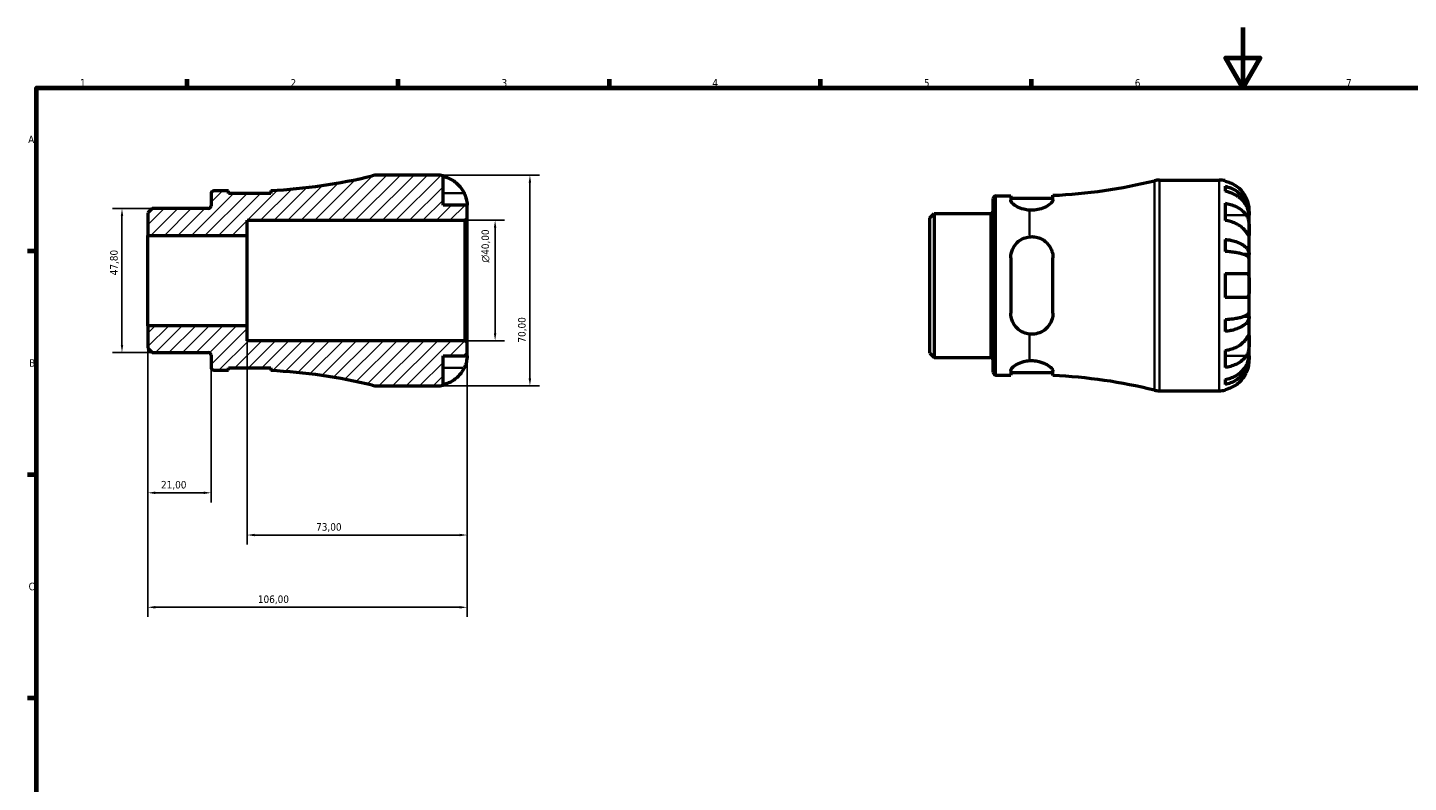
# Model space of a CAD drawing. Header units: millimetres. Extents: x 0 to 902, y 0 to 594.
# Tile 3 of 5: x 17 to 475, y 343 to 594. Entities that reach past the tile are written whole.
import ezdxf

# ---------------------------------------------------------------- set-up
doc = ezdxf.new("R2010")
doc.units = ezdxf.units.MM
for name, color, linetype, lineweight in [('Border (ISO)', 7, 'Continuous', 70), ('Dimension (ISO)', 7, 'Continuous', 25), ('Hatch (ISO)', 7, 'Continuous', 18), ('Visible (ISO)', 7, 'Continuous', 50), ('Visible Narrow (ISO)', 7, 'Continuous', 35)]:
    doc.layers.add(name, color=color, linetype=linetype, lineweight=lineweight)
doc.styles.add('Note Text (ISO)', font='tahoma.ttf')
doc.dimstyles.new('Default (ISO)', dxfattribs={"dimtxt": 2.5, "dimasz": 2.5, "dimexe": 3.175, "dimexo": 0, "dimgap": 0.762, "dimtad": 1, "dimrnd": 1e-08, "dimzin": 0, "dimtxsty": 'Note Text (ISO)', "dimcen": 0.09, "dimdle": 10, "dimclrd": 256, "dimclre": 256, "dimclrt": 232, "dimazin": 0, "dimtfac": 1.40208, "dimtmove": 0, "dimatfit": 3, "dimfxl": 1, "dimtolj": 1, "dimtzin": 0, "dimlwd": -1, "dimlwe": -1, "dimarcsym": 0})

# ---------------------------------------------------------------- blocks, each defined once
blk = doc.blocks.new('Borders Default Border')
at = {"layer": 'Border (ISO)'}
for p, q in [((70.08, 574), (70.08, 576.9)), ((140.17, 574), (140.17, 576.9)), ((210.25, 574), (210.25, 576.9)), ((280.33, 574), (280.33, 576.9)), ((350.42, 574), (350.42, 576.9)), ((20, 519.75), (17.1, 519.75)), ((20, 445.5), (17.1, 445.5)), ((20, 371.25), (17.1, 371.25))]:
    blk.add_line(p, q, dxfattribs=at)
at = {"layer": 'Border (ISO)', "flags": 128}
for points in [[(420.5, 594), (420.5, 574), (414.73, 584), (426.27, 584), (420.5, 574)], [(20, 20), (20, 574), (821, 574), (821, 20), (20, 20)]]:
    blk.add_lwpolyline(points, dxfattribs=at)
at = {"layer": 'Border (ISO)', "color": 232, "true_color": 0xca0064, "char_height": 2.5, "attachment_point": 7, "style": 'Note Text (ISO)'}
for s, insert in [('1', (34.48, 574.4)), ('2', (104.37, 574.4)), ('3', (174.43, 574.35)), ('4', (244.42, 574.4)), ('5', (314.64, 574.35)), ('6', (384.66, 574.35)), ('7', (454.77, 574.4)), ('A', (17.29, 555.62)), ('B', (17.59, 481.37)), ('C', (17.43, 407.08))]:
    blk.add_mtext(s, dxfattribs=dict(at, insert=insert))
blk = doc.blocks.new('*D7')
at = {"layer": 'Defpoints', "color": 0, "transparency": 16777216}
for p in [(48.43, 533.9), (58.43, 533.9), (58.43, 486.1)]:
    blk.add_point(p, dxfattribs=at)
at = {"layer": 'Dimension (ISO)', "transparency": 16777216}
for p, q in [((58.43, 533.9), (45.26, 533.9)), ((48.43, 488.6), (48.43, 531.4)), ((58.43, 486.1), (45.26, 486.1))]:
    blk.add_line(p, q, dxfattribs=at)
for points in [[(48.02, 531.4), (48.85, 531.4), (48.43, 533.9)], [(48.02, 488.6), (48.85, 488.6), (48.43, 486.1)]]:
    blk.add_solid(points, dxfattribs=at)
at = {"layer": 'Dimension (ISO)', "color": 232, "true_color": 0xca0064, "transparency": 16777216, "insert": (44.49, 511.73), "char_height": 2.5, "attachment_point": 1, "rotation": 90, "style": 'Note Text (ISO)'}
blk.add_mtext('\\A1;47,80', dxfattribs=at)
blk = doc.blocks.new('*D8')
at = {"layer": 'Defpoints', "color": 0, "transparency": 16777216}
for p in [(90, 495), (163, 489.3), (90, 425.47)]:
    blk.add_point(p, dxfattribs=at)
at = {"layer": 'Dimension (ISO)', "transparency": 16777216}
for p, q in [((90, 495), (90, 422.29)), ((163, 489.3), (163, 422.29)), ((160.5, 425.47), (92.5, 425.47))]:
    blk.add_line(p, q, dxfattribs=at)
for points in [[(92.5, 425.89), (92.5, 425.05), (90, 425.47)], [(160.5, 425.89), (160.5, 425.05), (163, 425.47)]]:
    blk.add_solid(points, dxfattribs=at)
at = {"layer": 'Dimension (ISO)', "color": 232, "true_color": 0xca0064, "transparency": 16777216, "insert": (112.88, 429.41), "char_height": 2.5, "attachment_point": 1, "style": 'Note Text (ISO)'}
blk.add_mtext('\\A1;73,00', dxfattribs=at)
blk = doc.blocks.new('*D9')
at = {"layer": 'Defpoints', "color": 0, "transparency": 16777216}
for p in [(162.3, 530), (172.3, 530), (162.3, 490)]:
    blk.add_point(p, dxfattribs=at)
at = {"layer": 'Dimension (ISO)', "transparency": 16777216}
for p, q in [((162.3, 530), (175.47, 530)), ((172.3, 492.5), (172.3, 527.5)), ((162.3, 490), (175.47, 490))]:
    blk.add_line(p, q, dxfattribs=at)
for points in [[(171.88, 527.5), (172.72, 527.5), (172.3, 530)], [(171.88, 492.5), (172.72, 492.5), (172.3, 490)]]:
    blk.add_solid(points, dxfattribs=at)
at = {"layer": 'Dimension (ISO)', "color": 232, "true_color": 0xca0064, "transparency": 16777216, "insert": (167.78, 515.94), "char_height": 2.5, "attachment_point": 1, "rotation": 90, "style": 'Note Text (ISO)'}
blk.add_mtext('\\A1;\\fAIGDT|b0|i0;\\H2.5000;\\ln\\fTahoma|b0|i0;\\H2.5000;40,00', dxfattribs=at)
blk = doc.blocks.new('*D10')
at = {"layer": 'Defpoints', "color": 0, "transparency": 16777216}
for p in [(153, 545), (153, 475), (183.85, 475)]:
    blk.add_point(p, dxfattribs=at)
at = {"layer": 'Dimension (ISO)', "transparency": 16777216}
for p, q in [((153, 545), (187.02, 545)), ((183.85, 542.5), (183.85, 477.5)), ((153, 475), (187.02, 475))]:
    blk.add_line(p, q, dxfattribs=at)
for points in [[(183.43, 542.5), (184.26, 542.5), (183.85, 545)], [(183.43, 477.5), (184.26, 477.5), (183.85, 475)]]:
    blk.add_solid(points, dxfattribs=at)
at = {"layer": 'Dimension (ISO)', "color": 232, "true_color": 0xca0064, "transparency": 16777216, "insert": (179.91, 489.38), "char_height": 2.5, "attachment_point": 1, "rotation": 90, "style": 'Note Text (ISO)'}
blk.add_mtext('\\A1;70,00', dxfattribs=at)
blk = doc.blocks.new('*D12')
at = {"layer": 'Defpoints', "color": 0, "transparency": 16777216}
for p in [(57, 495), (78, 481.17), (57, 439.49)]:
    blk.add_point(p, dxfattribs=at)
at = {"layer": 'Dimension (ISO)', "transparency": 16777216}
for p, q in [((57, 495), (57, 436.32)), ((78, 481.17), (78, 436.32)), ((75.5, 439.49), (59.5, 439.49))]:
    blk.add_line(p, q, dxfattribs=at)
for points in [[(59.5, 439.91), (59.5, 439.08), (57, 439.49)], [(75.5, 439.91), (75.5, 439.08), (78, 439.49)]]:
    blk.add_solid(points, dxfattribs=at)
at = {"layer": 'Dimension (ISO)', "color": 232, "true_color": 0xca0064, "transparency": 16777216, "insert": (61.39, 443.43), "char_height": 2.5, "attachment_point": 1, "style": 'Note Text (ISO)'}
blk.add_mtext('\\A1;21,00', dxfattribs=at)
blk = doc.blocks.new('*D13')
at = {"layer": 'Defpoints', "color": 0, "transparency": 16777216}
for p in [(57, 495), (163, 489.3), (57, 401.47)]:
    blk.add_point(p, dxfattribs=at)
at = {"layer": 'Dimension (ISO)', "transparency": 16777216}
for p, q in [((57, 495), (57, 398.3)), ((163, 489.3), (163, 398.3)), ((160.5, 401.47), (59.5, 401.47))]:
    blk.add_line(p, q, dxfattribs=at)
for points in [[(59.5, 401.89), (59.5, 401.05), (57, 401.47)], [(160.5, 401.89), (160.5, 401.05), (163, 401.47)]]:
    blk.add_solid(points, dxfattribs=at)
at = {"layer": 'Dimension (ISO)', "color": 232, "true_color": 0xca0064, "transparency": 16777216, "insert": (93.54, 405.4), "char_height": 2.5, "attachment_point": 1, "style": 'Note Text (ISO)'}
blk.add_mtext('\\A1;106,00', dxfattribs=at)

msp = doc.modelspace()

# ---------------------------------------------------------------- hatches: boundary and pattern name
at = {"layer": 'Hatch (ISO)'}
h = msp.add_hatch(dxfattribs=at)
h.set_pattern_fill('ANSI31', color=256, scale=25.4, style=0)
h.set_pattern_definition([(45, (0, 0), (-2.245064, 2.245064), [])])
edge = h.paths.add_edge_path()
edge.add_line((56.999, 487.533), (58.433, 486.099))
edge.add_line((58.433, 486.099), (77.074, 486.099))
edge.add_ellipse((77.074, 485.173), major_axis=(0, 0.925), ratio=1, start_angle=270, end_angle=360, ccw=False)
edge.add_line((77.999, 485.173), (77.999, 481.175))
edge.add_ellipse((78.924, 481.175), major_axis=(-0.925, 0), ratio=1, start_angle=0, end_angle=90)
edge.add_line((78.924, 480.25), (83.824, 480.25))
edge.add_line((83.824, 480.25), (83.824, 481.05))
edge.add_line((83.824, 481.05), (97.824, 481.05))
edge.add_line((97.824, 481.05), (97.824, 480.073))
edge.add_ellipse((89.999, 306.894), major_axis=(7.825, 173.179), ratio=1, start_angle=348.72878, end_angle=360, ccw=False)
edge.add_ellipse((133.198, 482), major_axis=(-1.677, -6.796), ratio=1, start_angle=0, end_angle=13.85834)
edge.add_line((133.198, 475), (152.999, 475))
edge.add_ellipse((152.999, 485), major_axis=(0, -10), ratio=1, start_angle=0, end_angle=11.53696)
edge.add_line((154.999, 475.202), (154.999, 485))
edge.add_line((154.999, 485), (162.999, 485))
edge.add_line((162.999, 485), (162.999, 489.3))
edge.add_line((162.999, 489.3), (162.299, 490))
edge.add_line((162.299, 490), (89.999, 490))
edge.add_line((89.999, 490), (89.999, 495))
edge.add_line((89.999, 495), (56.999, 495))
edge.add_line((56.999, 495), (56.999, 487.533))
edge = h.paths.add_edge_path()
edge.add_line((58.433, 533.901), (56.999, 532.467))
edge.add_line((56.999, 532.467), (56.999, 525))
edge.add_line((56.999, 525), (89.999, 525))
edge.add_line((89.999, 525), (89.999, 530))
edge.add_line((89.999, 530), (162.299, 530))
edge.add_line((162.299, 530), (162.999, 530.7))
edge.add_line((162.999, 530.7), (162.999, 535))
edge.add_line((162.999, 535), (154.999, 535))
edge.add_line((154.999, 535), (154.999, 544.798))
edge.add_ellipse((152.999, 535), major_axis=(2, 9.798), ratio=1, start_angle=0, end_angle=11.53696)
edge.add_line((152.999, 545), (133.198, 545))
edge.add_ellipse((133.198, 538), major_axis=(0, 7), ratio=1, start_angle=0, end_angle=13.85834)
edge.add_ellipse((89.999, 713.106), major_axis=(41.523, -168.31), ratio=1, start_angle=348.72878, end_angle=360, ccw=False)
edge.add_line((97.824, 539.927), (97.824, 538.95))
edge.add_line((97.824, 538.95), (83.824, 538.95))
edge.add_line((83.824, 538.95), (83.824, 539.75))
edge.add_line((83.824, 539.75), (78.924, 539.75))
edge.add_ellipse((78.924, 538.825), major_axis=(0, 0.925), ratio=1, start_angle=0, end_angle=90)
edge.add_line((77.999, 538.825), (77.999, 534.827))
edge.add_ellipse((77.074, 534.827), major_axis=(0.925, 0), ratio=1, start_angle=270, end_angle=360, ccw=False)
edge.add_line((77.074, 533.901), (58.433, 533.901))

# ---------------------------------------------------------------- linework, layer by layer
at = {"layer": 'Visible (ISO)'}
for p, q in [((152.999, 545), (133.198, 545)), ((154.999, 535), (154.999, 544.798)), ((392.853, 543.366), (412.654, 543.366)), ((414.654, 543.164), (414.654, 542.933)), ((414.654, 541.283), (414.654, 539.622)), ((77.999, 538.825), (77.999, 534.827)), ((83.824, 539.75), (78.924, 539.75)), ((83.824, 538.95), (83.824, 539.75)), ((97.824, 538.95), (83.824, 538.95)), ((97.824, 539.927), (97.824, 538.95)), ((337.654, 479.541), (337.654, 537.191)), ((338.579, 538.116), (343.479, 538.116)), ((343.479, 538.116), (343.479, 536.658)), ((343.479, 537.316), (357.479, 537.316)), ((357.479, 536.843), (357.479, 538.293)), ((58.433, 533.901), (56.999, 532.467)), ((56.999, 532.467), (56.999, 525)), ((77.074, 533.901), (58.433, 533.901)), ((162.999, 535), (154.999, 535)), ((162.999, 530.7), (162.999, 535)), ((316.654, 530.833), (318.088, 532.267)), ((318.088, 532.267), (336.729, 532.267)), ((318.088, 532.267), (318.088, 484.464)), ((414.654, 535.637), (414.654, 529.98)), ((422.654, 531.757), (422.629, 531.757)), ((422.654, 531.757), (422.654, 533.366)), ((422.654, 531.145), (422.654, 531.757)), ((89.999, 525), (89.999, 530)), ((89.999, 530), (162.299, 530)), ((162.299, 530), (162.999, 530.7)), ((162.299, 530), (162.299, 490)), ((162.999, 489.3), (162.999, 530.7)), ((316.654, 485.898), (316.654, 530.833)), ((422.654, 526.043), (422.654, 531.145)), ((56.999, 525), (89.999, 525)), ((56.999, 495), (56.999, 525)), ((89.999, 495), (89.999, 525)), ((414.654, 523.661), (414.654, 519.652)), ((422.654, 518.667), (422.654, 526.043)), ((422.654, 518.667), (420.745, 518.667)), ((422.654, 517.189), (422.654, 518.667)), ((343.479, 517.566), (343.479, 499.166)), ((357.479, 499.166), (357.479, 517.566)), ((422.654, 508.366), (422.654, 517.189)), ((414.654, 512.366), (414.654, 504.366)), ((422.654, 499.543), (422.654, 508.366)), ((414.654, 497.079), (414.654, 493.071)), ((422.654, 498.065), (420.745, 498.065)), ((422.654, 498.065), (422.654, 499.543)), ((422.654, 490.688), (422.654, 498.065)), ((89.999, 495), (56.999, 495)), ((56.999, 495), (56.999, 487.533)), ((89.999, 490), (89.999, 495)), ((422.654, 485.587), (422.654, 490.688)), ((56.999, 487.533), (58.433, 486.099)), ((58.433, 486.099), (77.074, 486.099)), ((162.299, 490), (89.999, 490)), ((162.999, 489.3), (162.299, 490)), ((162.999, 485), (162.999, 489.3)), ((316.654, 485.898), (318.088, 484.464)), ((414.654, 486.751), (414.654, 481.095)), ((77.999, 485.173), (77.999, 481.175)), ((154.999, 475.202), (154.999, 485)), ((154.999, 485), (162.999, 485)), ((318.088, 484.464), (336.729, 484.464)), ((422.654, 484.975), (422.629, 484.975)), ((422.654, 484.975), (422.654, 485.587)), ((422.654, 483.366), (422.654, 484.975)), ((78.924, 480.25), (83.824, 480.25)), ((83.824, 480.25), (83.824, 481.05)), ((83.824, 481.05), (97.824, 481.05)), ((97.824, 481.05), (97.824, 480.073)), ((338.579, 478.616), (343.479, 478.616)), ((343.479, 480.074), (343.479, 478.616)), ((343.479, 479.416), (357.479, 479.416)), ((357.479, 478.439), (357.479, 479.888)), ((414.654, 477.109), (414.654, 475.449)), ((133.198, 475), (152.999, 475)), ((392.853, 473.366), (412.654, 473.366)), ((414.654, 473.799), (414.654, 473.568))]:
    msp.add_line(p, q, dxfattribs=at)
for centre, radius, start, end in [((89.999, 713.106), 173.356, 272.58711, 283.85834), ((133.198, 538), 7, 90, 103.85834), ((152.999, 535), 10, 78.46304, 90), ((349.654, 711.472), 173.356, 272.58711, 283.85834), ((392.853, 536.366), 7, 90, 103.85834), ((412.654, 533.366), 10, 78.46304, 90), ((78.924, 538.825), 0.925, 90, 180), ((338.579, 537.191), 0.925, 90, 180), ((77.074, 534.827), 0.925, 270, 0), ((336.729, 533.192), 0.925, 270, 0), ((77.074, 485.173), 0.925, 0, 90), ((336.729, 483.539), 0.925, 0, 90), ((78.924, 481.175), 0.925, 180, 270), ((89.999, 306.894), 173.356, 76.14166, 87.41289), ((338.579, 479.541), 0.925, 180, 270), ((349.654, 305.26), 173.356, 76.14166, 87.41289), ((133.198, 482), 7, 256.14166, 270), ((152.999, 485), 10, 270, 281.53696), ((392.853, 480.366), 7, 256.14166, 270), ((412.654, 483.366), 10, 270, 281.53696)]:
    msp.add_arc(centre, radius, start, end, dxfattribs=at)
for points, knots in [([(154.999, 544.567), (155.638, 544.436), (156.262, 544.239), (157.385, 543.772), (157.984, 543.456), (159.102, 542.706), (159.621, 542.271), (160.495, 541.394), (160.93, 540.87), (161.586, 539.883), (161.834, 539.438), (162.039, 539)], [0.18972425, 0.18972425, 0.18972425, 0.18972425, 0.36926522, 0.36926522, 0.55452014, 0.55452014, 0.73977506, 0.73977506, 0.92607912, 0.92607912, 1.06568045, 1.06568045, 1.06568045, 1.06568045]), ([(421.694, 537.366), (421.489, 537.804), (421.241, 538.249), (420.585, 539.235), (420.15, 539.759), (419.276, 540.637), (418.757, 541.072), (417.639, 541.822), (417.04, 542.138), (415.917, 542.604), (415.293, 542.802), (414.654, 542.933)], [4.90264375, 4.90264375, 4.90264375, 4.90264375, 5.04224508, 5.04224508, 5.22854914, 5.22854914, 5.41380406, 5.41380406, 5.59905898, 5.59905898, 5.77859995, 5.77859995, 5.77859995, 5.77859995]), ([(414.654, 541.283), (415.295, 541.155), (415.921, 540.964), (417.046, 540.513), (417.645, 540.208), (418.764, 539.483), (419.283, 539.063), (420.156, 538.215), (420.59, 537.711), (421.339, 536.623), (421.653, 536.041), (422.127, 534.932), (422.329, 534.302), (422.593, 533.015), (422.654, 532.359), (422.654, 531.757)], [0.1897184, 0.1897184, 0.1897184, 0.1897184, 0.3698032, 0.3698032, 0.5549844, 0.5549844, 0.7401655, 0.7401655, 0.9258164, 0.9258164, 1.1114673, 1.1114673, 1.2978252, 1.2978252, 1.484183, 1.484183, 1.484183, 1.484183]), ([(162.039, 539), (162.108, 538.853), (162.173, 538.706), (162.334, 538.32), (162.423, 538.083), (162.589, 537.592), (162.663, 537.341), (162.815, 536.743), (162.876, 536.414), (162.967, 535.779), (162.985, 535.501), (163.001, 535.105), (162.999, 535), (162.999, 535)], [-0.64008532, -0.64008532, -0.64008532, -0.64008532, -0.59222185, -0.59222185, -0.51595037, -0.51595037, -0.43235608, -0.43235608, -0.30863031, -0.30863031, -0.15844955, -0.15844955, 0, 0, 0, 0]), ([(349.654, 533.35), (349.029, 533.398), (348.403, 533.502), (346.976, 533.866), (346.218, 534.173), (344.972, 534.827), (344.415, 535.227), (343.668, 535.994), (343.479, 536.36), (343.479, 536.658)], [0.0816161, 0.0816161, 0.0816161, 0.0816161, 0.2659237, 0.2659237, 0.5318473, 0.5318473, 0.8207988, 0.8207988, 1.1097502, 1.1097502, 1.1097502, 1.1097502]), ([(357.479, 536.843), (357.479, 536.834), (357.479, 536.826), (357.471, 536.614), (357.381, 536.387), (356.99, 535.814), (356.623, 535.455), (355.596, 534.709), (354.903, 534.322), (353.429, 533.752), (352.693, 533.547), (351.167, 533.32), (350.409, 533.292), (349.654, 533.35)], [-1.2447743, -1.2447743, -1.2447743, -1.2447743, -1.2361828, -1.2361828, -1.0407462, -1.0407462, -0.7723354, -0.7723354, -0.4726208, -0.4726208, -0.2286946, -0.2286946, -0.0000316, -0.0000316, -0.0000316, -0.0000316]), ([(422.654, 531.145), (422.654, 531.68), (422.593, 532.265), (422.329, 533.41), (422.127, 533.97), (421.653, 534.958), (421.339, 535.476), (420.59, 536.443), (420.156, 536.893), (419.283, 537.646), (418.764, 538.021), (417.645, 538.666), (417.046, 538.937), (415.921, 539.339), (415.295, 539.509), (414.654, 539.622)], [4.4593823, 4.4593823, 4.4593823, 4.4593823, 4.6457401, 4.6457401, 4.832098, 4.832098, 5.0177489, 5.0177489, 5.2033998, 5.2033998, 5.388581, 5.388581, 5.5737621, 5.5737621, 5.753847, 5.753847, 5.753847, 5.753847]), ([(422.654, 533.366), (422.654, 533.366), (422.654, 533.409), (422.651, 533.586), (422.647, 533.728), (422.615, 534.176), (422.578, 534.52), (422.448, 535.196), (422.379, 535.488), (422.222, 536.027), (422.144, 536.265), (421.964, 536.751), (421.862, 536.999), (421.732, 537.284), (421.713, 537.325), (421.694, 537.366)], [-2.77804136, -2.77804136, -2.77804136, -2.77804136, -2.67672151, -2.67672151, -2.56558131, -2.56558131, -2.40960112, -2.40960112, -2.30519389, -2.30519389, -2.22617552, -2.22617552, -2.14450488, -2.14450488, -2.1308178, -2.1308178, -2.1308178, -2.1308178]), ([(414.654, 535.637), (415.293, 535.544), (415.917, 535.405), (417.04, 535.075), (417.639, 534.852), (418.757, 534.321), (419.276, 534.013), (420.15, 533.393), (420.585, 533.022), (421.241, 532.325), (421.489, 532.01), (421.694, 531.7)], [0.18972425, 0.18972425, 0.18972425, 0.18972425, 0.36926522, 0.36926522, 0.55452014, 0.55452014, 0.73977506, 0.73977506, 0.92607912, 0.92607912, 1.06568045, 1.06568045, 1.06568045, 1.06568045]), ([(421.694, 526.043), (421.489, 526.353), (421.241, 526.668), (420.585, 527.365), (420.15, 527.736), (419.276, 528.357), (418.757, 528.664), (417.639, 529.195), (417.04, 529.418), (415.917, 529.748), (415.293, 529.887), (414.654, 529.98)], [4.90264375, 4.90264375, 4.90264375, 4.90264375, 5.04224508, 5.04224508, 5.22854914, 5.22854914, 5.41380406, 5.41380406, 5.59905898, 5.59905898, 5.77859995, 5.77859995, 5.77859995, 5.77859995]), ([(421.694, 531.7), (421.752, 531.612), (421.809, 531.52), (421.97, 531.226), (422.067, 531.011), (422.243, 530.536), (422.319, 530.277), (422.471, 529.622), (422.531, 529.221), (422.621, 528.313), (422.64, 527.816), (422.656, 526.862), (422.654, 526.418), (422.654, 526.043)], [-0.64434498, -0.64434498, -0.64434498, -0.64434498, -0.60308586, -0.60308586, -0.52007987, -0.52007987, -0.43273909, -0.43273909, -0.31000661, -0.31000661, -0.15868997, -0.15868997, 0, 0, 0, 0]), ([(343.479, 517.566), (343.479, 518.482), (343.668, 519.441), (344.415, 521.19), (344.972, 521.98), (346.218, 523.181), (346.976, 523.694), (348.403, 524.281), (349.029, 524.443), (349.654, 524.517)], [1.068423, 1.068423, 1.068423, 1.068423, 1.3573744, 1.3573744, 1.6463258, 1.6463258, 1.9122495, 1.9122495, 2.0965571, 2.0965571, 2.0965571, 2.0965571]), ([(349.654, 524.517), (350.24, 524.587), (350.831, 524.582), (352.033, 524.42), (352.627, 524.256), (354.054, 523.657), (354.821, 523.13), (356.106, 521.831), (356.619, 521.053), (357.242, 519.515), (357.413, 518.785), (357.474, 517.878), (357.479, 517.722), (357.479, 517.566)], [-1.4114267, -1.4114267, -1.4114267, -1.4114267, -1.2332088, -1.2332088, -1.0445969, -1.0445969, -0.7517034, -0.7517034, -0.451668, -0.451668, -0.2125726, -0.2125726, -0.1632526, -0.1632526, -0.1632526, -0.1632526]), ([(414.654, 523.661), (415.295, 523.594), (415.921, 523.494), (417.046, 523.257), (417.645, 523.097), (418.764, 522.717), (419.283, 522.497), (420.156, 522.053), (420.59, 521.788), (421.339, 521.218), (421.653, 520.913), (422.127, 520.331), (422.329, 520.001), (422.593, 519.327), (422.654, 518.982), (422.654, 518.667)], [0.1897184, 0.1897184, 0.1897184, 0.1897184, 0.3698032, 0.3698032, 0.5549844, 0.5549844, 0.7401655, 0.7401655, 0.9258164, 0.9258164, 1.1114673, 1.1114673, 1.2978252, 1.2978252, 1.484183, 1.484183, 1.484183, 1.484183]), ([(422.654, 526.043), (422.654, 525.834), (422.654, 525.649), (422.652, 525.321), (422.65, 525.185), (422.632, 524.944), (422.611, 524.873), (422.524, 524.871), (422.461, 524.933), (422.305, 525.135), (422.228, 525.245), (422.05, 525.507), (421.951, 525.656), (421.794, 525.893), (421.745, 525.967), (421.694, 526.043)], [0, 0, 0, 0, 0.08884908, 0.08884908, 0.18379648, 0.18379648, 0.31419699, 0.31419699, 0.43784665, 0.43784665, 0.52411276, 0.52411276, 0.60765264, 0.60765264, 0.6434969, 0.6434969, 0.6434969, 0.6434969]), ([(422.654, 517.189), (422.654, 517.344), (422.593, 517.514), (422.329, 517.847), (422.127, 518.01), (421.653, 518.297), (421.339, 518.447), (420.59, 518.729), (420.156, 518.859), (419.283, 519.078), (418.764, 519.187), (417.645, 519.374), (417.046, 519.453), (415.921, 519.57), (415.295, 519.619), (414.654, 519.652)], [4.4593823, 4.4593823, 4.4593823, 4.4593823, 4.6457401, 4.6457401, 4.832098, 4.832098, 5.0177489, 5.0177489, 5.2033998, 5.2033998, 5.388581, 5.388581, 5.5737621, 5.5737621, 5.753847, 5.753847, 5.753847, 5.753847]), ([(414.654, 512.366), (415.293, 512.366), (415.917, 512.366), (417.04, 512.366), (417.639, 512.366), (418.757, 512.366), (419.276, 512.366), (420.15, 512.366), (420.585, 512.366), (421.241, 512.366), (421.489, 512.366), (421.694, 512.366)], [0.18972425, 0.18972425, 0.18972425, 0.18972425, 0.36926522, 0.36926522, 0.55452014, 0.55452014, 0.73977506, 0.73977506, 0.92607912, 0.92607912, 1.06568045, 1.06568045, 1.06568045, 1.06568045]), ([(421.694, 512.366), (421.763, 512.366), (421.828, 512.358), (421.989, 512.315), (422.078, 512.267), (422.244, 512.119), (422.318, 512.016), (422.47, 511.693), (422.531, 511.445), (422.622, 510.79), (422.64, 510.368), (422.656, 509.417), (422.654, 508.894), (422.654, 508.366)], [-0.64008532, -0.64008532, -0.64008532, -0.64008532, -0.59222185, -0.59222185, -0.51595037, -0.51595037, -0.43235608, -0.43235608, -0.30863031, -0.30863031, -0.15844955, -0.15844955, 0, 0, 0, 0]), ([(421.694, 504.366), (421.489, 504.366), (421.241, 504.366), (420.585, 504.366), (420.15, 504.366), (419.276, 504.366), (418.757, 504.366), (417.639, 504.366), (417.04, 504.366), (415.917, 504.366), (415.293, 504.366), (414.654, 504.366)], [4.90264375, 4.90264375, 4.90264375, 4.90264375, 5.04224508, 5.04224508, 5.22854914, 5.22854914, 5.41380406, 5.41380406, 5.59905898, 5.59905898, 5.77859995, 5.77859995, 5.77859995, 5.77859995]), ([(422.654, 508.366), (422.654, 508.028), (422.654, 507.692), (422.651, 507.006), (422.647, 506.663), (422.615, 505.898), (422.578, 505.509), (422.448, 504.988), (422.379, 504.818), (422.222, 504.588), (422.144, 504.513), (421.964, 504.405), (421.862, 504.375), (421.732, 504.366), (421.713, 504.366), (421.694, 504.366)], [-2.77804136, -2.77804136, -2.77804136, -2.77804136, -2.67672151, -2.67672151, -2.56558131, -2.56558131, -2.40960112, -2.40960112, -2.30519389, -2.30519389, -2.22617552, -2.22617552, -2.14450488, -2.14450488, -2.1308178, -2.1308178, -2.1308178, -2.1308178]), ([(349.654, 492.215), (349.029, 492.289), (348.403, 492.451), (346.976, 493.037), (346.218, 493.551), (344.972, 494.751), (344.415, 495.542), (343.668, 497.29), (343.479, 498.25), (343.479, 499.166)], [0.0816161, 0.0816161, 0.0816161, 0.0816161, 0.2659237, 0.2659237, 0.5318473, 0.5318473, 0.8207988, 0.8207988, 1.1097502, 1.1097502, 1.1097502, 1.1097502]), ([(357.479, 499.166), (357.479, 499.138), (357.479, 499.111), (357.471, 498.462), (357.381, 497.852), (356.99, 496.464), (356.623, 495.712), (355.596, 494.301), (354.903, 493.659), (353.429, 492.771), (352.693, 492.477), (351.167, 492.159), (350.409, 492.125), (349.654, 492.215)], [-1.2447743, -1.2447743, -1.2447743, -1.2447743, -1.2361828, -1.2361828, -1.0407462, -1.0407462, -0.7723354, -0.7723354, -0.4726208, -0.4726208, -0.2286946, -0.2286946, -0.0000316, -0.0000316, -0.0000316, -0.0000316]), ([(414.654, 497.079), (415.295, 497.112), (415.921, 497.162), (417.046, 497.278), (417.645, 497.357), (418.764, 497.545), (419.283, 497.653), (420.156, 497.872), (420.59, 498.003), (421.339, 498.284), (421.653, 498.435), (422.127, 498.722), (422.329, 498.885), (422.593, 499.217), (422.654, 499.387), (422.654, 499.543)], [0.1897184, 0.1897184, 0.1897184, 0.1897184, 0.3698032, 0.3698032, 0.5549844, 0.5549844, 0.7401655, 0.7401655, 0.9258164, 0.9258164, 1.1114673, 1.1114673, 1.2978252, 1.2978252, 1.484183, 1.484183, 1.484183, 1.484183]), ([(422.654, 498.065), (422.654, 497.749), (422.593, 497.405), (422.329, 496.73), (422.127, 496.4), (421.653, 495.819), (421.339, 495.513), (420.59, 494.944), (420.156, 494.679), (419.283, 494.235), (418.764, 494.014), (417.645, 493.634), (417.046, 493.475), (415.921, 493.238), (415.295, 493.138), (414.654, 493.071)], [4.4593823, 4.4593823, 4.4593823, 4.4593823, 4.6457401, 4.6457401, 4.832098, 4.832098, 5.0177489, 5.0177489, 5.2033998, 5.2033998, 5.388581, 5.388581, 5.5737621, 5.5737621, 5.753847, 5.753847, 5.753847, 5.753847]), ([(414.654, 486.751), (415.293, 486.844), (415.917, 486.984), (417.04, 487.314), (417.639, 487.537), (418.757, 488.068), (419.276, 488.375), (420.15, 488.996), (420.585, 489.366), (421.241, 490.064), (421.489, 490.378), (421.694, 490.688)], [0.18972425, 0.18972425, 0.18972425, 0.18972425, 0.36926522, 0.36926522, 0.55452014, 0.55452014, 0.73977506, 0.73977506, 0.92607912, 0.92607912, 1.06568045, 1.06568045, 1.06568045, 1.06568045]), ([(421.694, 490.688), (421.752, 490.776), (421.809, 490.861), (421.97, 491.104), (422.067, 491.25), (422.243, 491.507), (422.319, 491.616), (422.471, 491.809), (422.531, 491.865), (422.621, 491.852), (422.64, 491.751), (422.656, 491.358), (422.654, 491.062), (422.654, 490.688)], [-0.64434498, -0.64434498, -0.64434498, -0.64434498, -0.60308586, -0.60308586, -0.52007987, -0.52007987, -0.43273909, -0.43273909, -0.31000661, -0.31000661, -0.15868997, -0.15868997, 0, 0, 0, 0]), ([(422.654, 490.688), (422.654, 490.479), (422.654, 490.247), (422.652, 489.729), (422.65, 489.442), (422.632, 488.731), (422.611, 488.301), (422.524, 487.459), (422.461, 487.056), (422.305, 486.405), (422.228, 486.15), (422.05, 485.681), (421.951, 485.467), (421.794, 485.188), (421.745, 485.108), (421.694, 485.031)], [0, 0, 0, 0, 0.08884908, 0.08884908, 0.18379648, 0.18379648, 0.31419699, 0.31419699, 0.43784665, 0.43784665, 0.52411276, 0.52411276, 0.60765264, 0.60765264, 0.6434969, 0.6434969, 0.6434969, 0.6434969]), ([(162.999, 485), (162.999, 485), (162.999, 484.957), (162.996, 484.78), (162.992, 484.638), (162.96, 484.19), (162.923, 483.846), (162.793, 483.17), (162.724, 482.877), (162.567, 482.339), (162.489, 482.101), (162.309, 481.615), (162.207, 481.367), (162.077, 481.082), (162.058, 481.041), (162.039, 481)], [-2.77804136, -2.77804136, -2.77804136, -2.77804136, -2.67672151, -2.67672151, -2.56558131, -2.56558131, -2.40960112, -2.40960112, -2.30519389, -2.30519389, -2.22617552, -2.22617552, -2.14450488, -2.14450488, -2.1308178, -2.1308178, -2.1308178, -2.1308178]), ([(343.479, 480.074), (343.479, 480.372), (343.668, 480.738), (344.415, 481.505), (344.972, 481.904), (346.218, 482.559), (346.976, 482.866), (348.403, 483.229), (349.029, 483.334), (349.654, 483.382)], [1.068423, 1.068423, 1.068423, 1.068423, 1.3573744, 1.3573744, 1.6463258, 1.6463258, 1.9122495, 1.9122495, 2.0965571, 2.0965571, 2.0965571, 2.0965571]), ([(349.654, 483.382), (350.24, 483.427), (350.831, 483.42), (352.033, 483.301), (352.627, 483.184), (354.054, 482.78), (354.821, 482.44), (356.106, 481.694), (356.619, 481.286), (357.242, 480.595), (357.413, 480.303), (357.474, 479.991), (357.479, 479.939), (357.479, 479.888)], [-1.4114267, -1.4114267, -1.4114267, -1.4114267, -1.2332088, -1.2332088, -1.0445969, -1.0445969, -0.7517034, -0.7517034, -0.451668, -0.451668, -0.2125726, -0.2125726, -0.1632526, -0.1632526, -0.1632526, -0.1632526]), ([(414.654, 477.109), (415.295, 477.222), (415.921, 477.393), (417.046, 477.795), (417.645, 478.066), (418.764, 478.711), (419.283, 479.085), (420.156, 479.839), (420.59, 480.288), (421.339, 481.256), (421.653, 481.774), (422.127, 482.762), (422.329, 483.322), (422.593, 484.467), (422.654, 485.052), (422.654, 485.587)], [0.1897184, 0.1897184, 0.1897184, 0.1897184, 0.3698032, 0.3698032, 0.5549844, 0.5549844, 0.7401655, 0.7401655, 0.9258164, 0.9258164, 1.1114673, 1.1114673, 1.2978252, 1.2978252, 1.484183, 1.484183, 1.484183, 1.484183]), ([(421.694, 485.031), (421.489, 484.721), (421.241, 484.407), (420.585, 483.709), (420.15, 483.339), (419.276, 482.718), (418.757, 482.411), (417.639, 481.88), (417.04, 481.657), (415.917, 481.327), (415.293, 481.187), (414.654, 481.095)], [4.90264375, 4.90264375, 4.90264375, 4.90264375, 5.04224508, 5.04224508, 5.22854914, 5.22854914, 5.41380406, 5.41380406, 5.59905898, 5.59905898, 5.77859995, 5.77859995, 5.77859995, 5.77859995]), ([(422.654, 484.975), (422.654, 484.373), (422.593, 483.716), (422.329, 482.43), (422.127, 481.8), (421.653, 480.69), (421.339, 480.108), (420.59, 479.021), (420.156, 478.516), (419.283, 477.669), (418.764, 477.249), (417.645, 476.524), (417.046, 476.219), (415.921, 475.767), (415.295, 475.576), (414.654, 475.449)], [4.4593823, 4.4593823, 4.4593823, 4.4593823, 4.6457401, 4.6457401, 4.832098, 4.832098, 5.0177489, 5.0177489, 5.2033998, 5.2033998, 5.388581, 5.388581, 5.5737621, 5.5737621, 5.753847, 5.753847, 5.753847, 5.753847]), ([(421.694, 479.366), (421.763, 479.512), (421.828, 479.66), (421.989, 480.046), (422.078, 480.283), (422.244, 480.774), (422.318, 481.025), (422.47, 481.623), (422.531, 481.951), (422.622, 482.587), (422.64, 482.865), (422.656, 483.261), (422.654, 483.366), (422.654, 483.366)], [-0.64008532, -0.64008532, -0.64008532, -0.64008532, -0.59222185, -0.59222185, -0.51595037, -0.51595037, -0.43235608, -0.43235608, -0.30863031, -0.30863031, -0.15844955, -0.15844955, 0, 0, 0, 0]), ([(162.039, 481), (161.834, 480.562), (161.586, 480.117), (160.93, 479.13), (160.495, 478.606), (159.621, 477.729), (159.102, 477.294), (157.984, 476.544), (157.385, 476.228), (156.262, 475.761), (155.638, 475.564), (154.999, 475.433)], [4.90264375, 4.90264375, 4.90264375, 4.90264375, 5.04224508, 5.04224508, 5.22854914, 5.22854914, 5.41380406, 5.41380406, 5.59905898, 5.59905898, 5.77859995, 5.77859995, 5.77859995, 5.77859995]), ([(414.654, 473.799), (415.293, 473.93), (415.917, 474.127), (417.04, 474.594), (417.639, 474.909), (418.757, 475.66), (419.276, 476.095), (420.15, 476.972), (420.585, 477.496), (421.241, 478.483), (421.489, 478.927), (421.694, 479.366)], [0.18972425, 0.18972425, 0.18972425, 0.18972425, 0.36926522, 0.36926522, 0.55452014, 0.55452014, 0.73977506, 0.73977506, 0.92607912, 0.92607912, 1.06568045, 1.06568045, 1.06568045, 1.06568045])]:
    msp.add_open_spline(points, degree=3, knots=knots, dxfattribs=at)
at = {"layer": 'Visible Narrow (ISO)'}
for p, q in [((391.176, 473.998), (391.176, 542.734)), ((392.853, 542.935), (392.853, 473.797)), ((412.654, 473.797), (412.654, 542.935)), ((161.687, 539), (155.351, 539)), ((338.579, 537.75), (338.579, 478.982)), ((336.729, 484.759), (336.729, 531.973)), ((349.654, 525.042), (349.654, 533.003)), ((421.342, 531.7), (415.006, 531.7)), ((349.654, 483.729), (349.654, 491.69)), ((421.342, 485.031), (415.006, 485.031)), ((161.687, 481), (155.351, 481))]:
    msp.add_line(p, q, dxfattribs=at)

# ---------------------------------------------------------------- block references
msp.add_blockref('Borders Default Border', (0, 0))

# ---------------------------------------------------------------- dimensions: what is measured, and where the dimension line sits
at = {"layer": 'Dimension (ISO)'}
for base, p1, p2, angle, picture, middle in [((183.845, 475), (152.999, 545), (152.999, 475), 90, '*D10', (183.845, 493.5)), ((48.433, 533.901), (58.433, 486.099), (58.433, 533.901), 270, '*D7', (48.433, 515.905)), ((56.999, 439.495), (77.999, 481.175), (56.999, 495), 180, '*D12', (65.499, 439.495)), ((56.999, 401.47), (162.999, 489.3), (56.999, 495), 180, '*D13', (98.499, 401.47)), ((89.999, 425.47), (162.999, 489.3), (89.999, 495), 180, '*D8', (116.999, 425.47))]:
    dim = msp.add_linear_dim(base=base, p1=p1, p2=p2, angle=angle, dimstyle='Default (ISO)', override={"dimdec": 2, "dimtp": 0, "dimtm": 0, "dimtdec": 2, "dimtofl": 0, "dimatfit": 1}, dxfattribs=at)
    dim.commit()
    dim.dimension.update_dxf_attribs({"geometry": picture, "text_midpoint": middle, "dimtype": 160})
dim = msp.add_linear_dim(base=(172.299, 530), p1=(162.299, 490), p2=(162.299, 530), angle=90, text='\\fAIGDT|b0|i0;\\H2.5000;\\ln\\fTahoma|b0|i0;\\H2.5000;<>', dimstyle='Default (ISO)', override={"dimdec": 2, "dimtp": 0, "dimtm": 0, "dimtdec": 2, "dimtofl": 0, "dimatfit": 1}, dxfattribs=at)
dim.commit()
dim.dimension.update_dxf_attribs({"geometry": '*D9', "text_midpoint": (172.299, 521.5), "dimtype": 160})

doc.saveas('drawing.dxf')
